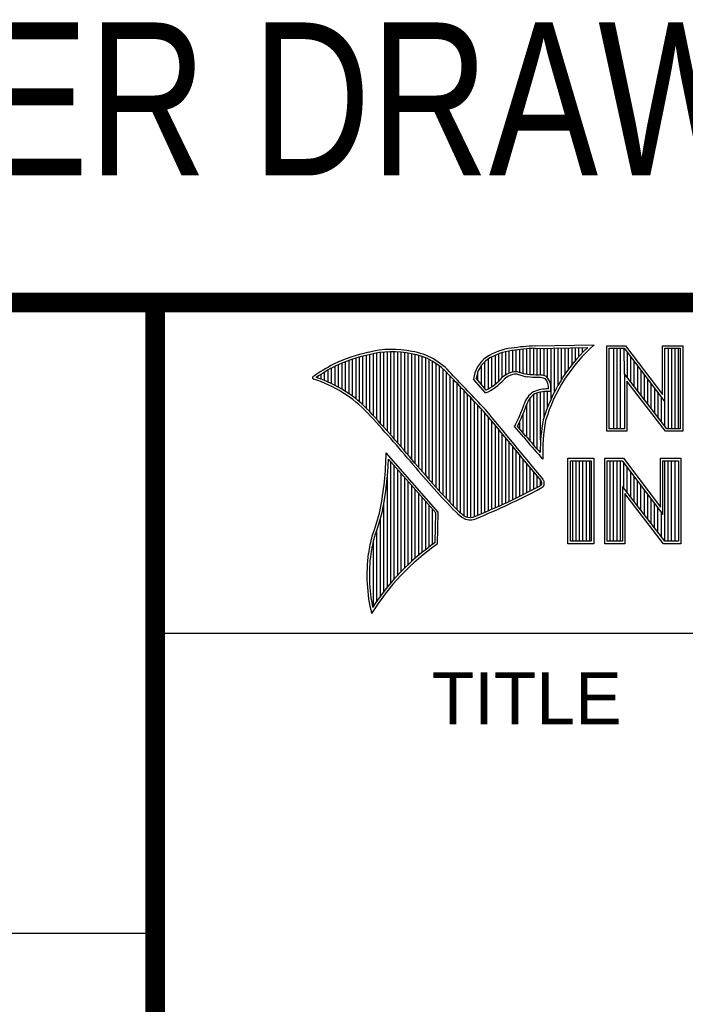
# Model space of a CAD drawing. Header units: inches. Extents: x -8.2 to 16.8, y 0.1 to 12.2.
# Tile 10 of 15: x 12.9 to 13.6, y 1.3 to 2.3. Entities that reach past the tile are written whole.
import ezdxf
from ezdxf.enums import TextEntityAlignment as Align

# ---------------------------------------------------------------- set-up
doc = ezdxf.new("R2010")
doc.units = ezdxf.units.IN
doc.header["$LTSCALE"] = 0.935
doc.header["$MEASUREMENT"] = 0
doc.layers.get('0').update_dxf_attribs({"linetype": 'CONTINUOUS'})
doc.styles.get("Standard").update_dxf_attribs({"font": 'txt', "width": 0.8})

msp = doc.modelspace()

# ---------------------------------------------------------------- linework, layer by layer
at = {"color": 2, "linetype": 'CONTINUOUS'}
for p, q in [((13.0652, 1.9695), (16.745, 1.9695)), ((13.0652, 1.9695), (13.0652, 0.2605)), ((13.3058, 1.8351), (13.3058, 1.9201)), ((13.3093, 1.8311), (13.3093, 1.9201)), ((13.4231, 1.8964), (13.4231, 1.9203)), ((13.4266, 1.8982), (13.4266, 1.9209)), ((13.4302, 1.8995), (13.4302, 1.9214)), ((13.4337, 1.8997), (13.4337, 1.922)), ((13.4373, 1.8991), (13.4373, 1.9224)), ((13.4408, 1.898), (13.4408, 1.9228)), ((13.4444, 1.8972), (13.4444, 1.9231)), ((13.4479, 1.8969), (13.4479, 1.9234)), ((13.4515, 1.8966), (13.4515, 1.9236)), ((13.4529, 1.9261), (13.5132, 1.9271)), ((13.453, 1.9236), (13.5067, 1.9245)), ((13.455, 1.8965), (13.455, 1.9237)), ((13.4586, 1.8964), (13.4586, 1.9237)), ((13.4622, 1.8957), (13.4622, 1.9238)), ((13.4657, 1.8935), (13.4657, 1.9238)), ((13.4693, 1.872), (13.4693, 1.9239)), ((13.4728, 1.8794), (13.4728, 1.9239)), ((13.4764, 1.8859), (13.4764, 1.924)), ((13.4799, 1.8919), (13.4799, 1.924)), ((13.4835, 1.8973), (13.4835, 1.9241)), ((13.487, 1.9023), (13.487, 1.9242)), ((13.4906, 1.9069), (13.4906, 1.9242)), ((13.4941, 1.9112), (13.4941, 1.9243)), ((13.4977, 1.9153), (13.4977, 1.9243)), ((13.5013, 1.9191), (13.5013, 1.9244)), ((13.5261, 1.9263), (13.5451, 1.9263)), ((13.5261, 1.839), (13.5261, 1.9263)), ((13.5286, 1.9237), (13.5439, 1.9237)), ((13.5286, 1.8415), (13.5286, 1.9237)), ((13.5332, 1.8415), (13.5332, 1.9237)), ((13.5367, 1.8415), (13.5367, 1.9237)), ((13.5402, 1.8415), (13.5402, 1.9237)), ((13.5441, 1.8976), (13.5437, 1.9237)), ((13.5439, 1.9237), (13.5854, 1.869)), ((13.5451, 1.9263), (13.5829, 1.8765)), ((13.5829, 1.9263), (13.6036, 1.9263)), ((13.5829, 1.8765), (13.5829, 1.9263)), ((13.5854, 1.9237), (13.6011, 1.9237)), ((13.5854, 1.869), (13.5854, 1.9237)), ((13.5889, 1.8415), (13.5889, 1.9237)), ((13.5923, 1.8415), (13.5923, 1.9237)), ((13.5958, 1.8415), (13.5958, 1.9237)), ((13.5993, 1.8415), (13.5993, 1.9237)), ((13.6011, 1.9237), (13.6011, 1.8415)), ((13.6036, 1.9263), (13.6036, 1.839)), ((13.2631, 1.8772), (13.2631, 1.9111)), ((13.2667, 1.8747), (13.2667, 1.9124)), ((13.2702, 1.872), (13.2702, 1.9135)), ((13.2738, 1.869), (13.2738, 1.9146)), ((13.2773, 1.8658), (13.2773, 1.9155)), ((13.2809, 1.8624), (13.2809, 1.9164)), ((13.2844, 1.8587), (13.2844, 1.9173)), ((13.288, 1.8549), (13.288, 1.9181)), ((13.2915, 1.851), (13.2915, 1.9188)), ((13.2951, 1.8471), (13.2951, 1.9194)), ((13.2987, 1.8431), (13.2987, 1.9198)), ((13.3022, 1.8391), (13.3022, 1.92)), ((13.3129, 1.827), (13.3129, 1.9199)), ((13.3164, 1.8229), (13.3164, 1.9196)), ((13.32, 1.8188), (13.32, 1.9192)), ((13.3235, 1.8146), (13.3235, 1.9186)), ((13.3271, 1.8104), (13.3271, 1.9179)), ((13.3306, 1.8062), (13.3306, 1.9172)), ((13.3342, 1.802), (13.3342, 1.9163)), ((13.3378, 1.7978), (13.3378, 1.9151)), ((13.3413, 1.7937), (13.3413, 1.9138)), ((13.3449, 1.7897), (13.3449, 1.9122)), ((13.3484, 1.7856), (13.3484, 1.9103)), ((13.4017, 1.8824), (13.4017, 1.9101)), ((13.4053, 1.8823), (13.4053, 1.9129)), ((13.4088, 1.8844), (13.4088, 1.915)), ((13.4124, 1.887), (13.4124, 1.9167)), ((13.4159, 1.89), (13.4159, 1.9182)), ((13.4195, 1.8937), (13.4195, 1.9193)), ((13.5471, 1.8936), (13.5471, 1.9194)), ((13.5506, 1.8891), (13.5506, 1.9149)), ((13.5541, 1.8846), (13.5541, 1.9103)), ((13.2418, 1.8892), (13.2418, 1.9015)), ((13.2453, 1.8876), (13.2453, 1.9035)), ((13.2489, 1.8858), (13.2489, 1.9054)), ((13.2524, 1.8839), (13.2524, 1.9069)), ((13.256, 1.8818), (13.256, 1.9084)), ((13.2596, 1.8796), (13.2596, 1.9098)), ((13.352, 1.7817), (13.352, 1.9081)), ((13.3555, 1.7778), (13.3555, 1.9055)), ((13.3591, 1.7739), (13.3591, 1.9026)), ((13.3982, 1.8866), (13.3982, 1.9062)), ((13.5576, 1.8801), (13.5576, 1.9057)), ((13.561, 1.8756), (13.561, 1.9011)), ((13.2311, 1.8934), (13.2311, 1.8949)), ((13.2347, 1.8921), (13.2347, 1.8972)), ((13.2382, 1.8907), (13.2382, 1.8994)), ((13.3626, 1.7701), (13.3626, 1.8991)), ((13.3662, 1.7663), (13.3662, 1.8952)), ((13.3697, 1.7625), (13.3697, 1.8915)), ((13.4022, 1.878), (13.3901, 1.8922)), ((13.4029, 1.881), (13.3927, 1.893)), ((13.3946, 1.8908), (13.3946, 1.8999)), ((13.5873, 1.8415), (13.5441, 1.8976)), ((13.5441, 1.8976), (13.5441, 1.8415)), ((13.586, 1.839), (13.5466, 1.8902)), ((13.5466, 1.8902), (13.5466, 1.839)), ((13.5645, 1.8711), (13.5645, 1.8965)), ((13.568, 1.8665), (13.568, 1.8919)), ((13.3733, 1.7588), (13.3733, 1.8878)), ((13.3769, 1.7556), (13.3769, 1.8841)), ((13.3804, 1.7529), (13.3804, 1.8803)), ((13.5715, 1.862), (13.5715, 1.8874)), ((13.575, 1.8575), (13.575, 1.8828)), ((13.384, 1.7512), (13.384, 1.8766)), ((13.3875, 1.7509), (13.3875, 1.8728)), ((13.4479, 1.8288), (13.4479, 1.873)), ((13.4515, 1.8247), (13.4515, 1.8764)), ((13.455, 1.8207), (13.455, 1.878)), ((13.4586, 1.8303), (13.4586, 1.879)), ((13.4622, 1.8535), (13.4622, 1.8795)), ((13.4657, 1.8636), (13.4657, 1.8798)), ((13.5784, 1.853), (13.5784, 1.8782)), ((13.5819, 1.8485), (13.5819, 1.8736)), ((13.3911, 1.7518), (13.3911, 1.8691)), ((13.3946, 1.7533), (13.3946, 1.8653)), ((13.3982, 1.7548), (13.3982, 1.8615)), ((13.4444, 1.8331), (13.4444, 1.8665)), ((13.5854, 1.844), (13.5854, 1.869)), ((13.4017, 1.7563), (13.4017, 1.8574)), ((13.4053, 1.7578), (13.4053, 1.8531)), ((13.4408, 1.8372), (13.4408, 1.8572)), ((13.4088, 1.7593), (13.4088, 1.8488)), ((13.4124, 1.7609), (13.4124, 1.8445)), ((13.4159, 1.7625), (13.4159, 1.8402)), ((13.4414, 1.8328), (13.4319, 1.8437)), ((13.4433, 1.8344), (13.4349, 1.844)), ((13.4373, 1.8413), (13.4373, 1.8491)), ((13.5441, 1.8415), (13.5286, 1.8415)), ((13.6011, 1.8415), (13.5873, 1.8415)), ((13.4195, 1.7641), (13.4195, 1.8359)), ((13.4231, 1.7657), (13.4231, 1.8316)), ((13.5466, 1.839), (13.5261, 1.839)), ((13.6036, 1.839), (13.586, 1.839)), ((13.4266, 1.7674), (13.4266, 1.8273)), ((13.4302, 1.7691), (13.4302, 1.823)), ((13.3541, 1.7564), (13.301, 1.8168)), ((13.3515, 1.7555), (13.3033, 1.8103)), ((13.4337, 1.7708), (13.4337, 1.8187)), ((13.4373, 1.7725), (13.4373, 1.8144)), ((13.4408, 1.7743), (13.4408, 1.8101)), ((13.4609, 1.8106), (13.4586, 1.8131)), ((13.4865, 1.8113), (13.5128, 1.8113)), ((13.4865, 1.724), (13.4865, 1.8113)), ((13.5128, 1.8113), (13.5128, 1.724)), ((13.5241, 1.8113), (13.5432, 1.8113)), ((13.5241, 1.724), (13.5241, 1.8113)), ((13.5432, 1.8113), (13.5809, 1.7616)), ((13.5809, 1.8113), (13.6016, 1.8113)), ((13.5809, 1.7616), (13.5809, 1.8113)), ((13.6016, 1.8113), (13.6016, 1.724)), ((13.3058, 1.684), (13.3058, 1.8075)), ((13.3093, 1.6881), (13.3093, 1.8035)), ((13.4444, 1.7761), (13.4444, 1.8058)), ((13.4479, 1.7779), (13.4479, 1.8015)), ((13.489, 1.8087), (13.5103, 1.8087)), ((13.489, 1.7266), (13.489, 1.8087)), ((13.4914, 1.7266), (13.4914, 1.8087)), ((13.4949, 1.7266), (13.4949, 1.8087)), ((13.4983, 1.7266), (13.4983, 1.8087)), ((13.5018, 1.7266), (13.5018, 1.8087)), ((13.5053, 1.7266), (13.5053, 1.8087)), ((13.5088, 1.7266), (13.5088, 1.8087)), ((13.5103, 1.8087), (13.5103, 1.7266)), ((13.5266, 1.8088), (13.5419, 1.8088)), ((13.5266, 1.7266), (13.5266, 1.8088)), ((13.5296, 1.7266), (13.5296, 1.8088)), ((13.5331, 1.7266), (13.5331, 1.8088)), ((13.5366, 1.7266), (13.5366, 1.8088)), ((13.5401, 1.7266), (13.5401, 1.8088)), ((13.5419, 1.8088), (13.5834, 1.7541)), ((13.5435, 1.7809), (13.5435, 1.8067)), ((13.547, 1.7763), (13.547, 1.8021)), ((13.5834, 1.8088), (13.5991, 1.8088)), ((13.5834, 1.7541), (13.5834, 1.8088)), ((13.5852, 1.7266), (13.5852, 1.8088)), ((13.5887, 1.7266), (13.5887, 1.8088)), ((13.5922, 1.7266), (13.5922, 1.8088)), ((13.5957, 1.7266), (13.5957, 1.8088)), ((13.5991, 1.8088), (13.5991, 1.7266)), ((13.3022, 1.6797), (13.3022, 1.7929)), ((13.3129, 1.692), (13.3129, 1.7994)), ((13.3164, 1.6958), (13.3164, 1.7954)), ((13.32, 1.6994), (13.32, 1.7914)), ((13.4515, 1.7798), (13.4515, 1.7972)), ((13.455, 1.7817), (13.455, 1.7929)), ((13.5505, 1.7718), (13.5505, 1.7975)), ((13.554, 1.7673), (13.554, 1.7929)), ((13.3235, 1.7028), (13.3235, 1.7873)), ((13.3271, 1.7061), (13.3271, 1.7833)), ((13.4586, 1.7837), (13.4586, 1.7886)), ((13.5853, 1.7266), (13.5421, 1.7827)), ((13.5421, 1.7827), (13.5421, 1.7266)), ((13.5574, 1.7628), (13.5574, 1.7884)), ((13.5609, 1.7583), (13.5609, 1.7838)), ((13.3306, 1.7093), (13.3306, 1.7792)), ((13.3342, 1.7123), (13.3342, 1.7752)), ((13.3378, 1.7152), (13.3378, 1.7712)), ((13.5841, 1.724), (13.5446, 1.7753)), ((13.5446, 1.7753), (13.5446, 1.724)), ((13.5644, 1.7538), (13.5644, 1.7792)), ((13.5679, 1.7492), (13.5679, 1.7746)), ((13.5713, 1.7447), (13.5713, 1.77)), ((13.2987, 1.6752), (13.2987, 1.7654)), ((13.3413, 1.718), (13.3413, 1.7671)), ((13.3449, 1.7208), (13.3449, 1.7631)), ((13.5748, 1.7402), (13.5748, 1.7654)), ((13.5783, 1.7357), (13.5783, 1.7609)), ((13.2951, 1.6705), (13.2951, 1.7497)), ((13.3484, 1.7234), (13.3484, 1.759)), ((13.351, 1.7252), (13.3515, 1.7555)), ((13.3534, 1.7238), (13.3541, 1.7564)), ((13.5818, 1.7312), (13.5818, 1.7563)), ((13.2915, 1.6655), (13.2915, 1.7383)), ((13.288, 1.6603), (13.288, 1.7273)), ((13.5128, 1.724), (13.4865, 1.724)), ((13.5103, 1.7266), (13.489, 1.7266)), ((13.5446, 1.724), (13.5241, 1.724)), ((13.5421, 1.7266), (13.5266, 1.7266)), ((13.6016, 1.724), (13.5841, 1.724)), ((13.5991, 1.7266), (13.5853, 1.7266)), ((13.0653, 1.6329), (16.75, 1.6329)), ((11.482, 1.3265), (13.0653, 1.3265))]:
    msp.add_line(p, q, dxfattribs=at)
at = {"color": 7, "linetype": 'CONTINUOUS', "const_width": 0.02}
for points in [[(11.4718, 1.9702), (16.75, 1.9707)], [(13.0653, 1.9707), (13.0653, 0.2586)]]:
    msp.add_lwpolyline(points, dxfattribs=at)
at = {"color": 2, "linetype": 'CONTINUOUS'}
for centre, radius, start, end in [((13.307, 1.8302), 0.0924, 77.2812, 105.0674), ((13.307, 1.8302), 0.0899, 77.2325, 105.1014), ((13.3167, 1.8552), 0.0661, 40.2336, 80.7738), ((13.4354, 1.8654), 0.0587, 96.3007, 123.1683), ((13.4354, 1.8654), 0.0562, 96.2448, 123.1265), ((13.4616, 1.7138), 0.2125, 92.3477, 98.8369), ((13.4616, 1.7138), 0.21, 92.3565, 98.8522), ((13.6217, 1.8028), 0.1674, 133.4016, 163.4573), ((13.6217, 1.8028), 0.1649, 131.1194, 163.4134), ((13.3216, 1.7468), 0.177, 102.6162, 114.8514), ((13.3216, 1.7468), 0.1745, 102.5985, 114.8293), ((13.3167, 1.8552), 0.0636, 40.1648, 80.8423), ((13.4213, 1.8889), 0.0313, 125.0326, 174.0473), ((13.4213, 1.8889), 0.0288, 125.1127, 171.9558), ((13.3447, 1.7236), 0.208, 117.9346, 124.569), ((13.3447, 1.7236), 0.2055, 117.9533, 124.0367), ((13.2274, 1.8935), 0.00155, 121.3524, 265.803), ((13.1892, 1.7705), 0.1273, 43.1667, 72.5704), ((13.1892, 1.7705), 0.1298, 43.1667, 71.8499), ((9.4003, -1.9018), 5.4906, 43.2466, 43.7675), ((9.4003, -1.9018), 5.4931, 43.2457, 43.7667), ((13.3796, 1.9289), 0.0557, 293.9922, 318.4433), ((13.3796, 1.9289), 0.0532, 295.9955, 318.5906), ((13.4362, 1.8753), 0.0249, 112.9192, 132.2696), ((13.4362, 1.8753), 0.0224, 112.6635, 131.9293), ((13.433, 1.8857), 0.014, 72.6167, 117.3893), ((13.433, 1.8857), 0.0115, 72.9386, 117.864), ((13.4494, 1.9318), 0.0374, 249.5553, 263.1674), ((13.4494, 1.9318), 0.0349, 249.4421, 263.134), ((13.4585, 2.0257), 0.1317, 264.112, 269.1019), ((13.4585, 2.0257), 0.1292, 264.1212, 269.0704), ((13.4571, 1.8788), 0.0176, 64.4657, 92.2507), ((13.4571, 1.8788), 0.0151, 66.3199, 92.502), ((13.4523, 1.8834), 0.0143, 355.2993, 40.45), ((13.4523, 1.8834), 0.0168, 347.1186, 42.4046), ((13.4663, 1.8423), 0.0399, 89.6555, 111.8728), ((13.4638, 1.86), 0.023, 122.696, 163.5009), ((13.4638, 1.86), 0.0205, 123.3504, 163.7172), ((13.4663, 1.8423), 0.0374, 86.3771, 111.5055), ((65.6515, 44.9666), 67.738, 219.521915, 219.600266), ((65.6515, 44.9666), 67.7355, 219.521847, 219.600368), ((13.2265, 1.9456), 0.2294, 333.6071, 339.8417), ((13.2265, 1.9456), 0.2319, 334.0205, 339.8621), ((12.2454, 0.8988), 1.4121, 39.915, 42.7661), ((12.2451, 0.8986), 1.4149, 39.9155, 42.7665), ((13.6305, 1.8183), 0.1723, 169.238, 180.3751), ((13.6305, 1.8183), 0.1698, 169.2806, 182.6074), ((13.7339, 2.0706), 0.377, 219.1094, 223.0893), ((13.7339, 2.0706), 0.3745, 219.1028, 222.5928), ((12.9647, 1.8225), 0.3363, 349.0855, 359.0208), ((12.9647, 1.8225), 0.3388, 349.0755, 357.9397), ((14.0519, 2.4128), 0.945, 220.0426, 224.0118), ((14.0519, 2.4128), 0.9425, 220.0428, 224.0077), ((13.4462, 1.7802), 0.0175, 24.6833, 34.3208), ((13.1446, 2.3649), 0.6607, 291.9868, 298.2489), ((13.1446, 2.3649), 0.6632, 291.9989, 298.2507), ((13.4509, 1.7943), 0.0131, 299.2554, 311.2666), ((13.4509, 1.7943), 0.0156, 299.1713, 314.8064), ((13.4462, 1.7802), 0.015, 26.3669, 33.8971), ((13.4451, 1.7861), 0.0146, 353.6896, 3.0529), ((13.4451, 1.7861), 0.0171, 350.4808, 4.7809), ((13.0778, 1.8115), 0.2235, 339.0707, 346.3663), ((13.0778, 1.8115), 0.226, 339.1089, 346.3814), ((13.4134, 1.8005), 0.0604, 227.0935, 236.9215), ((13.4134, 1.8005), 0.0579, 227.1594, 236.7882), ((13.3867, 1.762), 0.0136, 242.8488, 298.0515), ((13.3867, 1.762), 0.0111, 243.4895, 298.6992), ((13.4956, 1.6793), 0.2156, 165.9357, 170.6856), ((13.4956, 1.6793), 0.2131, 165.9758, 170.6758), ((13.4878, 1.5294), 0.2364, 124.643, 148.5565), ((13.4878, 1.5294), 0.2389, 124.9511, 147.0981), ((13.4469, 1.6922), 0.1656, 172.3562, 193.7958), ((13.4469, 1.6922), 0.1631, 172.369, 191.6868)]:
    msp.add_arc(centre, radius, start, end, dxfattribs=at)

# ---------------------------------------------------------------- texts
at = {"color": 7, "linetype": 'CONTINUOUS', "width": 0.8}
msp.add_text('CUSTOMER DRAWING', height=0.15625, dxfattribs=at).set_placement((13.0668, 2.1001), align=Align.CENTER)
at = {"color": 2, "linetype": 'CONTINUOUS'}
msp.add_text('TITLE', height=0.05325, dxfattribs=at).set_placement((13.3474, 1.5397))

doc.saveas('drawing.dxf')
